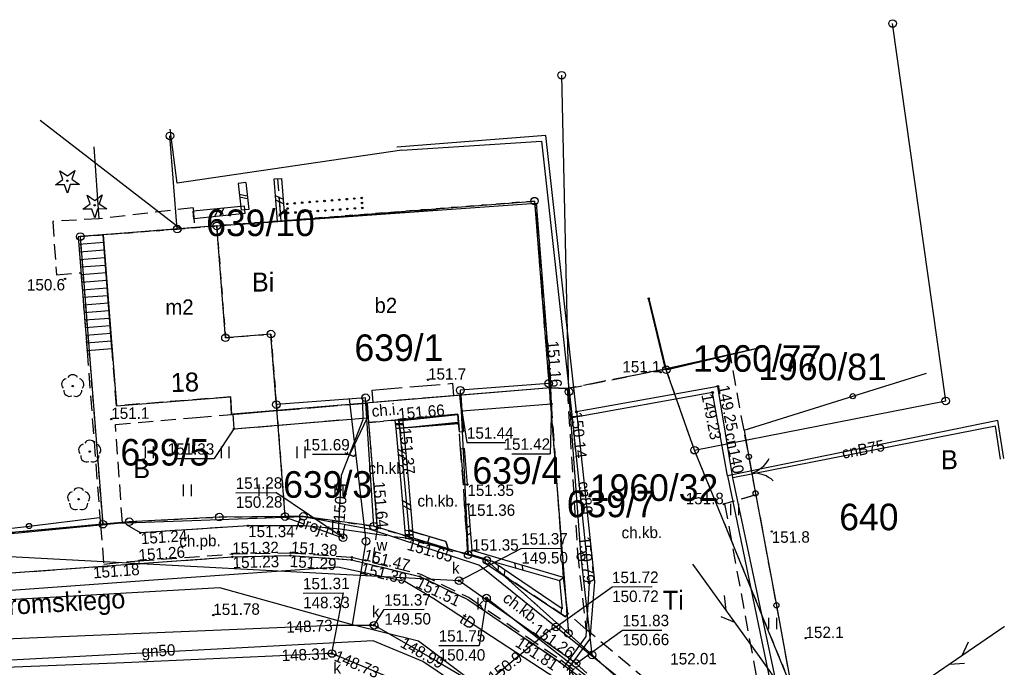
# Model space of a CAD drawing. Extents: x 7582895 to 7584772, y 6020395 to 6021139.
# Tile 45 of 49: x 7584471 to 7584536, y 6020719 to 6020762. Entities that reach past the tile are written whole.
import ezdxf
from ezdxf.enums import TextEntityAlignment as Align

# ---------------------------------------------------------------- set-up
doc = ezdxf.new("R2010")
doc.units = 0
for name, pattern in [('1_1', [0]), ('1_14', [1, -1]), ('1_OTDN_B', [0]), ('1_OTDN_BG', [0]), ('1_OTKC', [1.5, 1, -0.5]), ('1_OTKJ', [2, 1.5, -0.5]), ('1_OTKK', [0]), ('1_OTKS', [0]), ('1_OTKSG', [0]), ('1_OTZI', [1.5, 1, -0.5]), ('1_OTZT', [1.5, 1, -0.5]), ('3_1', [0]), ('3_EGBA', [2.5, 2, -0.5]), ('3_EGBI', [0]), ('3_EGBI17', [0]), ('3_EGBS', [0]), ('3_EGBSG', [0]), ('3_EGBT', [0]), ('3_EGBU_A', [0]), ('4_SUCP', [0]), ('4_SUGP', [0]), ('4_SUKP', [0]), ('4_SUPP_P', [2, 1.5, -0.5]), ('4_SUTP_A', [0]), ('4_SUWP', [0]), ('GDE', [0]), ('GUZ', [1, 0.5, -0.5])]:
    doc.linetypes.add(name, pattern=pattern)
doc.layers.get('0').update_dxf_attribs({"linetype": 'CONTINUOUS'})
for name, color, linetype in [('Dzialki', 7, 'GDE'), ('EADTD_T_0', 216, 'CONTINUOUS'), ('EGBB_E_T_0', 7, 'CONTINUOUS'), ('EGBB_L_0', 36, '3_EGBU_A'), ('EGBC_L_3', 7, '3_EGBA'), ('EGBE_L_2', 7, '3_EGBI'), ('EGBE_L_3', 7, '3_EGBS'), ('EGBE_L_8', 7, '3_1'), ('Numery_dzialek', 7, 'CONTINUOUS'), ('Numery_uzytkow', 3, 'CONTINUOUS'), ('OTD_L_12', 7, 'CONTINUOUS'), ('OTK_E_T_1', 7, 'CONTINUOUS'), ('OTK_E_T_8', 7, 'CONTINUOUS'), ('OTK_L_0', 7, '1_OTKJ'), ('OTK_L_1', 7, '1_OTKK'), ('OTK_L_2', 7, '1_OTKC'), ('OTK_L_6', 7, '1_OTKS'), ('OTO_L_0', 7, 'CONTINUOUS'), ('OTO_L_1', 7, 'CONTINUOUS'), ('OTR_T_0', 7, 'CONTINUOUS'), ('OTR_T_1', 7, 'CONTINUOUS'), ('OTZ_L_3', 7, '1_OTZT'), ('OTZ_T_0', 96, 'CONTINUOUS'), ('OTZ_T_1', 96, 'CONTINUOUS'), ('P_SUTP_E_T_0', 30, 'CONTINUOUS'), ('P_SUTP_L_0', 30, '4_SUPP_P'), ('Punkty', 7, 'CONTINUOUS'), ('SUCP_E_T_0', 212, 'CONTINUOUS'), ('SUCP_L_0', 212, '4_SUCP'), ('SUCR_T_0', 212, 'CONTINUOUS'), ('SUGP_E_T_0', 52, 'CONTINUOUS'), ('SUGP_L_0', 52, '4_SUGP'), ('SUK_E_T_4', 36, 'CONTINUOUS'), ('SUK_T_3', 36, 'CONTINUOUS'), ('SUKP_L_0', 36, '4_SUKP'), ('SUKR_T_0', 36, 'CONTINUOUS'), ('SUP_E_T_1', 7, 'CONTINUOUS'), ('SUP_T_0', 7, 'CONTINUOUS'), ('SUP_T_4', 7, 'CONTINUOUS'), ('SUTP_E_T_0', 30, 'CONTINUOUS'), ('SUTP_L_0', 30, '4_SUTP_A'), ('SUTR_T_0', 30, 'CONTINUOUS'), ('SUWP_L_0', 5, '4_SUWP'), ('Uzytki', 3, 'GUZ')]:
    doc.layers.add(name, color=color, linetype=linetype)

# ---------------------------------------------------------------- blocks, each defined once
blk = doc.blocks.new('GRT')
at = {"linetype": 'CONTINUOUS'}
blk.add_circle((0, 0), 0.25, dxfattribs=at)
blk = doc.blocks.new('GRO')
at = {"linetype": 'CONTINUOUS'}
blk.add_circle((0, 0), 0.045, dxfattribs=at)
blk = doc.blocks.new('1_OTRN')
at = {"linetype": 'CONTINUOUS'}
blk.add_circle((0, 0), 0.045, dxfattribs=at)
blk = doc.blocks.new('1_OTRS')
at = {"linetype": 'CONTINUOUS'}
blk.add_circle((0, 0), 0.045, dxfattribs=at)
blk = doc.blocks.new('1_OTZG')
at = {"linetype": 'CONTINUOUS'}
for p, q in [((-0.3012, 0.0938), (-0.4937, 0.6621)), ((-0.4937, 0.6621), (-0.0039, 0.3155)), ((-0.0039, 0.3155), (0.4771, 0.6742)), ((0.4771, 0.6742), (0.2988, 0.1012)), ((-0.7823, -0.265), (-0.3012, 0.0938)), ((0.2988, 0.1012), (0.7886, -0.2455)), ((-0.1823, -0.2575), (-0.7823, -0.265)), ((0.0103, -0.8259), (-0.1823, -0.2575)), ((0.1886, -0.2529), (0.0103, -0.8259)), ((0.7886, -0.2455), (0.1886, -0.2529))]:
    blk.add_line(p, q, dxfattribs=at)
blk.add_circle((0, 0), 0.045, dxfattribs=at)
blk = doc.blocks.new('1_OTZL')
at = {"linetype": 'CONTINUOUS'}
blk.add_circle((0, 0), 0.045, dxfattribs=at)
for centre, start, end in [((0, 0.375), 30.14012, 149.85988), ((-0.357, 0.116), 102.14447, 221.86002), ((0.357, 0.116), 318.13998, 77.85553), ((-0.22, -0.303), 174.14818, 293.85423), ((0.22, -0.303), 246.14577, 5.85182)]:
    blk.add_arc(centre, 0.375, start, end, dxfattribs=at)
blk = doc.blocks.new('1_OTZT')
at = {"linetype": 'CONTINUOUS'}
for p, q in [((-0.2625, -0.375), (-0.2625, 0.375)), ((0.2625, -0.375), (0.2625, 0.375))]:
    blk.add_line(p, q, dxfattribs=at)
blk = doc.blocks.new('4_SUPS')
at = {"linetype": 'CONTINUOUS'}
blk.add_circle((0, 0), 0.0625, dxfattribs=at)
blk = doc.blocks.new('4_SUKS')
at = {"linetype": 'CONTINUOUS'}
blk.add_circle((0, 0), 0.25, dxfattribs=at)
blk = doc.blocks.new('4_SUPK')
at = {"linetype": 'CONTINUOUS'}
blk.add_circle((0, 0), 0.25, dxfattribs=at)
blk = doc.blocks.new('4_SUPW')
at = {"linetype": 'CONTINUOUS'}
blk.add_circle((0, 0), 0.25, dxfattribs=at)

msp = doc.modelspace()

# ---------------------------------------------------------------- linework, layer by layer
at = {"layer": 'Dzialki'}
for p, q in [((7584532.43, 6020736.95), (7584528.93, 6020761.79)), ((7584507.62, 6020737.56), (7584507.14, 6020758.39)), ((7584481.82, 6020748.26), (7584481.34, 6020754.39)), ((7584484.42, 6020748.47), (7584505.35, 6020750.1)), ((7584505.35, 6020750.1), (7584506.29, 6020738.1)), ((7584484.42, 6020748.47), (7584481.82, 6020748.26)), ((7584485, 6020741.11), (7584484.42, 6020748.47)), ((7584481.82, 6020748.26), (7584475.44, 6020747.77)), ((7584475.44, 6020747.77), (7584476.93, 6020728.84)), ((7584512.87, 6020743.69), (7584514.03, 6020739)), ((7584487.99, 6020741.35), (7584485, 6020741.11)), ((7584488.35, 6020736.71), (7584487.99, 6020741.35)), ((7584514.03, 6020739), (7584520.49, 6020740.54)), ((7584515.89, 6020733.71), (7584514.03, 6020739)), ((7584506.29, 6020738.1), (7584500.46, 6020737.65)), ((7584506.29, 6020738.1), (7584507.58, 6020721.65)), ((7584500.46, 6020737.65), (7584500.98, 6020726.83)), ((7584508.42, 6020726.69), (7584507.62, 6020737.56)), ((7584494.23, 6020737.16), (7584488.35, 6020736.71)), ((7584494.76, 6020728.7), (7584494.23, 6020737.16)), ((7584515.89, 6020733.71), (7584532.43, 6020736.95)), ((7584488.92, 6020729.34), (7584488.35, 6020736.71)), ((7584527.55, 6020705.26), (7584515.89, 6020733.71)), ((7584478.66, 6020729), (7584476.93, 6020728.84)), ((7584484.59, 6020729.31), (7584478.66, 6020729)), ((7584488.92, 6020729.34), (7584484.59, 6020729.31)), ((7584490.13, 6020729.35), (7584488.92, 6020729.34)), ((7584494.76, 6020728.7), (7584490.13, 6020729.35)), ((7584476.93, 6020728.84), (7584464.7, 6020727.72)), ((7584500.98, 6020726.83), (7584494.76, 6020728.7)), ((7584502.21, 6020726.46), (7584500.98, 6020726.83)), ((7584507.58, 6020721.65), (7584502.21, 6020726.46)), ((7584509.14, 6020720.24), (7584508.42, 6020726.69)), ((7584507.58, 6020721.65), (7584509.14, 6020720.24)), ((7584513.03, 6020716.7), (7584509.14, 6020720.24))]:
    msp.add_line(p, q, dxfattribs=at)
at = {"layer": 'EGBB_L_0', "linetype": '3_EGBU_A'}
for p, q in [((7584484.42, 6020748.47), (7584505.45, 6020749.96)), ((7584505.45, 6020749.96), (7584506.42, 6020737.82)), ((7584484.42, 6020748.47), (7584476.94, 6020747.88)), ((7584484.99, 6020741.11), (7584484.42, 6020748.47)), ((7584476.94, 6020747.88), (7584477.82, 6020736.63)), ((7584512.84, 6020743.7), (7584513.96, 6020739.05)), ((7584487.98, 6020741.35), (7584484.99, 6020741.11)), ((7584488.38, 6020736.33), (7584487.98, 6020741.35)), ((7584514.14, 6020739.1), (7584520.49, 6020740.54)), ((7584513.96, 6020739.05), (7584514.14, 6020739.1)), ((7584506.42, 6020737.82), (7584488.38, 6020736.33)), ((7584477.82, 6020736.63), (7584485.34, 6020737.22)), ((7584485.34, 6020737.22), (7584485.39, 6020736.06)), ((7584485.39, 6020736.06), (7584488.38, 6020736.33))]:
    msp.add_line(p, q, dxfattribs=at)
at = {"layer": 'EGBC_L_3', "linetype": '3_EGBA'}
for p, q in [((7584494.65, 6020737.66), (7584499.95, 6020738.11)), ((7584499.95, 6020738.11), (7584500.02, 6020737.29)), ((7584494.72, 6020736.85), (7584494.65, 6020737.66)), ((7584485.39, 6020736.06), (7584494.32, 6020736.81)), ((7584500.02, 6020737.29), (7584494.72, 6020736.85))]:
    msp.add_line(p, q, dxfattribs=at)
at = {"layer": 'EGBE_L_2', "linetype": '3_EGBI'}
for p, q in [((7584488.66, 6020748.78), (7584488.54, 6020750.38)), ((7584494.55, 6020749.19), (7584488.66, 6020748.78))]:
    msp.add_line(p, q, dxfattribs=at)
at = {"layer": 'EGBE_L_2', "linetype": '3_EGBT'}
for centre in [(7584493.97, 6020750.31), (7584493.97, 6020750.31), (7584489.08, 6020749.92), (7584489.08, 6020749.92), (7584489.56, 6020749.96), (7584490.05, 6020750), (7584490.54, 6020750.04), (7584491.03, 6020750.08), (7584491.52, 6020750.11), (7584492.01, 6020750.15), (7584492.5, 6020750.19), (7584492.99, 6020750.23), (7584493.48, 6020750.27), (7584493.99, 6020749.98), (7584494.01, 6020749.65), (7584494.01, 6020749.65), (7584489.1, 6020749.62), (7584489.12, 6020749.32), (7584489.12, 6020749.32), (7584489.61, 6020749.35), (7584490.1, 6020749.38), (7584490.59, 6020749.42), (7584491.08, 6020749.45), (7584491.57, 6020749.48), (7584492.06, 6020749.52), (7584492.55, 6020749.55), (7584493.03, 6020749.59), (7584493.52, 6020749.62)]:
    msp.add_circle(centre, 0.05, dxfattribs=at)
at = {"layer": 'EGBE_L_3', "linetype": '3_EGBS'}
for p, q in [((7584476.94, 6020747.88), (7584475.3, 6020747.75)), ((7584477.52, 6020740.41), (7584476.94, 6020747.88)), ((7584475.34, 6020747.26), (7584476.98, 6020747.39)), ((7584475.38, 6020746.76), (7584477.02, 6020746.89)), ((7584475.41, 6020746.26), (7584477.06, 6020746.39)), ((7584475.45, 6020745.77), (7584477.1, 6020745.89)), ((7584475.49, 6020745.27), (7584477.14, 6020745.4)), ((7584475.53, 6020744.77), (7584477.17, 6020744.9)), ((7584475.57, 6020744.27), (7584477.21, 6020744.4)), ((7584475.61, 6020743.77), (7584477.25, 6020743.9)), ((7584475.65, 6020743.27), (7584477.29, 6020743.4)), ((7584475.68, 6020742.78), (7584477.33, 6020742.9)), ((7584475.72, 6020742.28), (7584477.37, 6020742.4)), ((7584475.76, 6020741.78), (7584477.41, 6020741.91)), ((7584475.8, 6020741.28), (7584477.45, 6020741.41)), ((7584475.84, 6020740.78), (7584477.48, 6020740.91)), ((7584475.88, 6020740.28), (7584477.52, 6020740.41))]:
    msp.add_line(p, q, dxfattribs=at)
at = {"layer": 'EGBE_L_3', "linetype": '3_EGBSG'}
msp.add_line((7584475.3, 6020747.75), (7584475.88, 6020740.28), dxfattribs=at)
at = {"layer": 'EGBE_L_3', "linetype": '3_EGBS'}
msp.add_point((7584475.88, 6020740.28), dxfattribs=at)
at = {"layer": 'EGBE_L_8', "linetype": '3_EGBI17'}
for p, q in [((7584506.42, 6020737.82), (7584500.49, 6020737.33)), ((7584506.48, 6020736.76), (7584506.42, 6020737.82)), ((7584494.26, 6020736.81), (7584485.48, 6020736.07)), ((7584494.34, 6020735.85), (7584494.26, 6020736.81)), ((7584500.49, 6020737.33), (7584500.57, 6020736.29)), ((7584500.57, 6020736.29), (7584506.48, 6020736.76)), ((7584485.48, 6020736.07), (7584485.56, 6020735.11)), ((7584485.56, 6020735.11), (7584494.34, 6020735.85))]:
    msp.add_line(p, q, dxfattribs=at)
at = {"layer": 'OTD_L_12'}
for p, q in [((7584486.33, 6020751.33), (7584485.83, 6020751.27)), ((7584485.83, 6020751.27), (7584486.03, 6020749.5)), ((7584486.33, 6020751.33), (7584486.53, 6020749.56)), ((7584488.2, 6020751.56), (7584488.7, 6020751.6)), ((7584488.42, 6020748.76), (7584488.2, 6020751.56)), ((7584488.92, 6020748.8), (7584488.7, 6020751.6)), ((7584485.91, 6020750.56), (7584486.43, 6020750.44)), ((7584485.93, 6020750.39), (7584486.45, 6020750.27)), ((7584488.81, 6020750.2), (7584488.29, 6020750.44)), ((7584486.26, 6020749.78), (7584482.87, 6020749.44)), ((7584486.3, 6020749.28), (7584486.26, 6020749.78)), ((7584488.83, 6020749.92), (7584488.31, 6020750.16)), ((7584482.91, 6020748.94), (7584482.87, 6020749.44)), ((7584486.3, 6020749.28), (7584482.91, 6020748.94)), ((7584484.56, 6020749.61), (7584484.27, 6020749.08)), ((7584484.9, 6020749.64), (7584484.61, 6020749.11)), ((7584486.53, 6020749.56), (7584486.03, 6020749.5)), ((7584488.42, 6020748.76), (7584488.92, 6020748.8)), ((7584496.66, 6020735.74), (7584496.16, 6020735.68)), ((7584496.16, 6020735.68), (7584496.22, 6020735.12)), ((7584496.19, 6020735.46), (7584496.69, 6020735.46)), ((7584496.66, 6020735.74), (7584496.72, 6020735.18)), ((7584496.19, 6020735.4), (7584496.69, 6020735.4)), ((7584496.72, 6020735.18), (7584496.22, 6020735.12)), ((7584496.72, 6020735.17), (7584496.22, 6020735.13)), ((7584496.22, 6020735.13), (7584496.52, 6020731.76)), ((7584496.72, 6020735.17), (7584497.02, 6020731.81)), ((7584496.34, 6020733.78), (7584496.87, 6020733.49)), ((7584496.37, 6020733.45), (7584496.9, 6020733.15)), ((7584496.52, 6020731.76), (7584496.82, 6020728.4)), ((7584497.02, 6020731.81), (7584497.32, 6020728.44)), ((7584496.64, 6020730.42), (7584497.17, 6020730.12)), ((7584496.67, 6020730.08), (7584497.2, 6020729.79)), ((7584497.32, 6020728.44), (7584496.82, 6020728.4)), ((7584497.32, 6020728.44), (7584496.82, 6020728.4)), ((7584496.82, 6020728.4), (7584496.86, 6020727.87)), ((7584497.32, 6020728.44), (7584497.36, 6020727.91)), ((7584496.84, 6020728.19), (7584497.34, 6020728.17)), ((7584496.84, 6020728.14), (7584497.34, 6020728.12)), ((7584497.36, 6020727.91), (7584496.86, 6020727.87))]:
    msp.add_line(p, q, dxfattribs=at)
at = {"layer": 'OTD_L_12', "linetype": '1_OTDN_B'}
for p, q in [((7584500.74, 6020733.82), (7584500.48, 6020733.78)), ((7584500.93, 6020731.45), (7584500.74, 6020733.82)), ((7584500.67, 6020731.42), (7584500.93, 6020731.45)), ((7584501.01, 6020730.14), (7584500.74, 6020730.14)), ((7584501.24, 6020727.1), (7584501.01, 6020730.14)), ((7584507.26, 6020725.34), (7584501.24, 6020727.1)), ((7584507.17, 6020723.28), (7584502.53, 6020726.41)), ((7584507, 6020725.13), (7584507.17, 6020723.28))]:
    msp.add_line(p, q, dxfattribs=at)
at = {"layer": 'OTD_L_12', "linetype": '1_OTDN_BG'}
for p, q in [((7584500.48, 6020733.78), (7584500.67, 6020731.42)), ((7584500.74, 6020730.14), (7584500.9, 6020727.81)), ((7584500.9, 6020727.81), (7584500.97, 6020726.89)), ((7584500.97, 6020726.89), (7584502.15, 6020726.53)), ((7584502.09, 6020726.3), (7584502.15, 6020726.53)), ((7584502.53, 6020726.41), (7584507, 6020725.13)), ((7584502.09, 6020726.3), (7584507.39, 6020722.75)), ((7584507.54, 6020722.97), (7584507.26, 6020725.34)), ((7584507.39, 6020722.75), (7584507.54, 6020722.97))]:
    msp.add_line(p, q, dxfattribs=at)
at = {"layer": 'OTD_L_12', "linetype": '1_1'}
for p, q in [((7584500.85, 6020728.6), (7584501.11, 6020728.76)), ((7584500.88, 6020728.1), (7584501.15, 6020728.27)), ((7584502.95, 6020725.73), (7584502.99, 6020726.1)), ((7584503.36, 6020725.45), (7584503.41, 6020725.82)), ((7584504.12, 6020725.96), (7584504.06, 6020726.28)), ((7584504.6, 6020725.82), (7584504.54, 6020726.14)), ((7584507.1, 6020722.94), (7584507.15, 6020723.3))]:
    msp.add_line(p, q, dxfattribs=at)
at = {"layer": 'OTD_L_12', "linetype": '1_14'}
for p, q in [((7584502.15, 6020726.53), (7584502.53, 6020726.41)), ((7584507, 6020725.13), (7584507.26, 6020725.34))]:
    msp.add_line(p, q, dxfattribs=at)
at = {"layer": 'OTK_L_0', "linetype": '1_OTKJ'}
for p, q in [((7584488.67, 6020748.78), (7584488.45, 6020751.58)), ((7584506.42, 6020737.82), (7584505.45, 6020749.96)), ((7584498.96, 6020749.5), (7584488.67, 6020748.78)), ((7584512.84, 6020743.7), (7584513.96, 6020739.05)), ((7584513.96, 6020739.05), (7584507.5, 6020737.76)), ((7584506.97, 6020737.79), (7584506.42, 6020737.82)), ((7584507.5, 6020737.76), (7584506.97, 6020737.79)), ((7584468.28, 6020725.44), (7584485.46, 6020726.69)), ((7584485.46, 6020726.69), (7584489.27, 6020726.78)), ((7584489.27, 6020726.78), (7584493.3, 6020726.5)), ((7584493.3, 6020726.5), (7584497.8, 6020725.4)), ((7584497.8, 6020725.4), (7584500.95, 6020723.89)), ((7584500.95, 6020723.89), (7584507, 6020719.79)), ((7584507, 6020719.79), (7584513.74, 6020714.73))]:
    msp.add_line(p, q, dxfattribs=at)
at = {"layer": 'OTK_L_1', "linetype": '1_OTKK'}
for p, q in [((7584486.49, 6020728.74), (7584479.4, 6020728.27)), ((7584490.21, 6020728.73), (7584486.49, 6020728.74)), ((7584492.56, 6020728.52), (7584490.21, 6020728.73)), ((7584494.94, 6020728.17), (7584492.56, 6020728.52)), ((7584479.31, 6020726.25), (7584485.46, 6020726.69)), ((7584485.46, 6020726.69), (7584489.27, 6020726.78)), ((7584489.27, 6020726.78), (7584493.3, 6020726.5)), ((7584493.3, 6020726.5), (7584497.8, 6020725.4)), ((7584468.28, 6020725.44), (7584479.31, 6020726.25)), ((7584497.8, 6020725.4), (7584500.95, 6020723.89)), ((7584500.95, 6020723.89), (7584507, 6020719.79))]:
    msp.add_line(p, q, dxfattribs=at)
at = {"layer": 'OTK_L_2', "linetype": '1_OTKC'}
for p, q in [((7584482.86, 6020749.66), (7584476.69, 6020748.94)), ((7584482.86, 6020749.66), (7584482.97, 6020748.36)), ((7584476.69, 6020748.94), (7584473.62, 6020748.76)), ((7584473.62, 6020748.76), (7584473.87, 6020745.26)), ((7584482.97, 6020748.36), (7584476.95, 6020747.88)), ((7584477.82, 6020736.63), (7584476.95, 6020747.88)), ((7584473.87, 6020745.26), (7584475.48, 6020745.38)), ((7584475.48, 6020745.38), (7584475.88, 6020740.28)), ((7584475.88, 6020740.28), (7584476.77, 6020728.78)), ((7584513.96, 6020739.05), (7584518.23, 6020740.03)), ((7584519.15, 6020735.02), (7584518.23, 6020740.03)), ((7584507.5, 6020737.76), (7584513.96, 6020739.05)), ((7584506.42, 6020737.82), (7584507.5, 6020737.76)), ((7584506.48, 6020736.73), (7584506.42, 6020737.82)), ((7584507.5, 6020737.76), (7584508.18, 6020726.95)), ((7584485.35, 6020737.22), (7584477.82, 6020736.63)), ((7584485.39, 6020736.06), (7584485.35, 6020737.22)), ((7584500.44, 6020737.33), (7584494.32, 6020736.81)), ((7584494.32, 6020736.81), (7584494.42, 6020735.53)), ((7584500.67, 6020734.95), (7584500.44, 6020737.33)), ((7584507.26, 6020725.34), (7584506.48, 6020736.73)), ((7584496.41, 6020735.71), (7584500.29, 6020736.07)), ((7584500.29, 6020736.07), (7584500.4, 6020734.91)), ((7584477.75, 6020735.41), (7584483.09, 6020735.87)), ((7584483.09, 6020735.87), (7584485.39, 6020736.06)), ((7584496.41, 6020735.71), (7584494.42, 6020735.53)), ((7584494.42, 6020735.53), (7584496.41, 6020735.71)), ((7584494.42, 6020735.53), (7584494.99, 6020728.57)), ((7584496.47, 6020735.15), (7584496.41, 6020735.71)), ((7584500.34, 6020735.46), (7584496.47, 6020735.15)), ((7584500.4, 6020734.91), (7584500.34, 6020735.46)), ((7584478.21, 6020728.95), (7584477.75, 6020735.41)), ((7584500.4, 6020734.91), (7584500.67, 6020734.95)), ((7584500.48, 6020733.78), (7584500.4, 6020734.91)), ((7584519.94, 6020730.77), (7584519.15, 6020735.02)), ((7584500.67, 6020731.42), (7584500.48, 6020733.78)), ((7584500.74, 6020730.14), (7584500.67, 6020731.42)), ((7584519.94, 6020730.77), (7584517.87, 6020730.18)), ((7584500.97, 6020726.89), (7584500.74, 6020730.14)), ((7584517.87, 6020730.18), (7584520.38, 6020716.53)), ((7584476.77, 6020728.78), (7584478.21, 6020728.95)), ((7584479.4, 6020728.27), (7584478.21, 6020728.95)), ((7584476.77, 6020728.78), (7584476.98, 6020726.22)), ((7584486.49, 6020728.74), (7584479.4, 6020728.27)), ((7584490.21, 6020728.73), (7584486.49, 6020728.74)), ((7584492.56, 6020728.52), (7584490.21, 6020728.73)), ((7584494.94, 6020728.17), (7584492.56, 6020728.52)), ((7584494.99, 6020728.57), (7584494.94, 6020728.17)), ((7584497.07, 6020728.42), (7584499.52, 6020727.71)), ((7584497.11, 6020727.89), (7584497.07, 6020728.42)), ((7584494.71, 6020726.32), (7584494.94, 6020728.17)), ((7584497.11, 6020727.89), (7584494.94, 6020728.17)), ((7584497.8, 6020727.69), (7584497.11, 6020727.89)), ((7584498.73, 6020727.43), (7584497.8, 6020727.69)), ((7584499.52, 6020727.71), (7584499.69, 6020727.15)), ((7584499.69, 6020727.15), (7584498.73, 6020727.43)), ((7584500.97, 6020726.89), (7584499.69, 6020727.15)), ((7584476.98, 6020726.22), (7584479.3, 6020726.43)), ((7584479.3, 6020726.43), (7584485.45, 6020726.88)), ((7584485.45, 6020726.88), (7584489.29, 6020726.96)), ((7584489.29, 6020726.96), (7584493.32, 6020726.66)), ((7584493.32, 6020726.66), (7584494.71, 6020726.32)), ((7584502.15, 6020726.53), (7584500.97, 6020726.89)), ((7584502.09, 6020726.3), (7584502.15, 6020726.53)), ((7584508.18, 6020726.95), (7584508.74, 6020721.93)), ((7584494.71, 6020726.32), (7584497.86, 6020725.55)), ((7584507.39, 6020722.75), (7584502.09, 6020726.3)), ((7584497.86, 6020725.55), (7584501.04, 6020724.01)), ((7584507.54, 6020722.97), (7584507.26, 6020725.34)), ((7584501.04, 6020724.01), (7584507.08, 6020719.91)), ((7584507.39, 6020722.75), (7584507.54, 6020722.97)), ((7584508.74, 6020721.93), (7584507.54, 6020722.97)), ((7584515.09, 6020716.6), (7584508.74, 6020721.93)), ((7584507.08, 6020719.91), (7584513.85, 6020714.83))]:
    msp.add_line(p, q, dxfattribs=at)
at = {"layer": 'OTK_L_6', "linetype": '1_OTKS'}
for p, q in [((7584500.29, 6020736.07), (7584496.41, 6020735.71)), ((7584500.34, 6020735.46), (7584500.29, 6020736.07)), ((7584496.47, 6020735.15), (7584500.34, 6020735.46)), ((7584499.52, 6020727.71), (7584497.07, 6020728.42)), ((7584497.07, 6020728.42), (7584497.11, 6020727.89)), ((7584497.11, 6020727.89), (7584499.69, 6020727.15)), ((7584499.69, 6020727.15), (7584499.52, 6020727.71))]:
    msp.add_line(p, q, dxfattribs=at)
at = {"layer": 'OTK_L_6', "linetype": '1_OTKSG'}
msp.add_line((7584496.41, 6020735.71), (7584496.47, 6020735.15), dxfattribs=at)
at = {"layer": 'OTK_L_6', "linetype": '1_1'}
for p, q in [((7584496.42, 6020735.65), (7584500.29, 6020736.06)), ((7584496.47, 6020735.15), (7584500.33, 6020735.56)), ((7584498.3, 6020727.55), (7584497.11, 6020727.89))]:
    msp.add_line(p, q, dxfattribs=at)
at = {"layer": 'OTK_L_6', "linetype": '1_14'}
msp.add_line((7584498.3, 6020727.55), (7584498.44, 6020728.02), dxfattribs=at)
at = {"layer": 'OTO_L_0'}
for p, q in [((7584476.69, 6020748.94), (7584476.36, 6020753.67)), ((7584526.31, 6020737.26), (7584531.17, 6020738.79)), ((7584494.32, 6020736.81), (7584494.42, 6020735.53)), ((7584500.44, 6020737.33), (7584500.67, 6020734.95)), ((7584519.15, 6020735.02), (7584526.31, 6020737.26)), ((7584494.42, 6020735.53), (7584494.99, 6020728.57)), ((7584496.41, 6020735.71), (7584496.47, 6020735.15)), ((7584496.47, 6020735.15), (7584497.07, 6020728.42)), ((7584519.15, 6020735.02), (7584519.47, 6020733.28)), ((7584519.91, 6020730.87), (7584521.28, 6020723.5)), ((7584472.06, 6020728.72), (7584476.71, 6020729.29)), ((7584464.62, 6020727.81), (7584472.06, 6020728.72)), ((7584497.07, 6020728.42), (7584497.11, 6020727.89)), ((7584521.28, 6020723.5), (7584522.7, 6020715.79))]:
    msp.add_line(p, q, dxfattribs=at)
for centre in [(7584526.31, 6020737.26), (7584472.06, 6020728.72), (7584521.28, 6020723.5)]:
    msp.add_circle(centre, 0.17, dxfattribs=at)
at = {"layer": 'OTO_L_1'}
for p, q in [((7584519.47, 6020733.28), (7584519.57, 6020732.69)), ((7584519.53, 6020732.94), (7584519.8, 6020731.46)), ((7584519.8, 6020731.46), (7584519.91, 6020730.87))]:
    msp.add_line(p, q, dxfattribs=at)
for centre in [(7584519.47, 6020733.28), (7584519.91, 6020730.87)]:
    msp.add_circle(centre, 0.17, dxfattribs=at)
for centre, start, end in [((7584519.034, 6020734.097), 288.35216, 332.42654), ((7584519.75, 6020730.201), 48.38889, 92.46326)]:
    msp.add_arc(centre, 2, start, end, dxfattribs=at)
at = {"layer": 'OTR_T_0', "linetype": 'CONTINUOUS'}
for p, q in [((7584506.48, 6020736.76), (7584506.38, 6020733.48)), ((7584500.57, 6020736.29), (7584500.9, 6020734.22)), ((7584494.34, 6020735.85), (7584493.18, 6020733.44)), ((7584485.56, 6020735.11), (7584484.26, 6020733.16)), ((7584500.9, 6020734.22), (7584503.45, 6020734.22)), ((7584503.85, 6020733.48), (7584506.38, 6020733.48)), ((7584481.76, 6020733.16), (7584484.26, 6020733.16)), ((7584490.74, 6020733.44), (7584493.18, 6020733.44))]:
    msp.add_line(p, q, dxfattribs=at)
at = {"layer": 'OTZ_L_3', "linetype": '1_OTZI'}
for p, q in [((7584494.26, 6020736.81), (7584494.32, 6020736.81)), ((7584494.34, 6020735.85), (7584494.26, 6020736.81)), ((7584494.32, 6020736.81), (7584494.42, 6020735.53)), ((7584485.39, 6020736.06), (7584485.48, 6020736.07)), ((7584485.48, 6020736.07), (7584485.56, 6020735.11)), ((7584477.75, 6020735.41), (7584483.09, 6020735.87)), ((7584483.09, 6020735.87), (7584485.39, 6020736.06)), ((7584485.56, 6020735.11), (7584494.34, 6020735.85)), ((7584494.42, 6020735.53), (7584494.99, 6020728.57)), ((7584478.21, 6020728.95), (7584477.75, 6020735.41)), ((7584519.93, 6020730.77), (7584517.87, 6020730.18)), ((7584519.93, 6020730.77), (7584522.7, 6020715.79)), ((7584517.87, 6020730.18), (7584520.38, 6020716.53)), ((7584479.4, 6020728.27), (7584478.21, 6020728.95)), ((7584486.49, 6020728.74), (7584479.4, 6020728.27)), ((7584490.21, 6020728.73), (7584486.49, 6020728.74)), ((7584492.56, 6020728.52), (7584490.21, 6020728.73)), ((7584494.94, 6020728.17), (7584492.56, 6020728.52)), ((7584494.99, 6020728.57), (7584494.94, 6020728.17))]:
    msp.add_line(p, q, dxfattribs=at)
at = {"layer": 'P_SUTP_L_0', "linetype": '4_SUPP_P'}
for p, q in [((7584492.07, 6020728.16), (7584488.74, 6020729.35)), ((7584492.07, 6020728.16), (7584492.07, 6020729.09)), ((7584492.55, 6020727.99), (7584492.07, 6020728.16))]:
    msp.add_line(p, q, dxfattribs=at)
at = {"layer": 'SUCP_L_0', "linetype": '4_SUCP'}
for p, q in [((7584481.81, 6020751.29), (7584481.36, 6020754.84)), ((7584506.1, 6020754.41), (7584496.29, 6020753.65)), ((7584508.11, 6020736.23), (7584506.1, 6020754.41)), ((7584496.61, 6020753.45), (7584505.82, 6020754.04)), ((7584505.82, 6020754.04), (7584507.84, 6020735.85)), ((7584496.61, 6020753.45), (7584481.81, 6020751.29)), ((7584517.07, 6020737.5), (7584507.84, 6020735.85)), ((7584517.43, 6020737.91), (7584508.11, 6020736.23)), ((7584518.05, 6020732.02), (7584517.07, 6020737.5)), ((7584518.42, 6020731.9), (7584517.43, 6020737.91)), ((7584508.11, 6020736.23), (7584509.3, 6020725.06)), ((7584507.84, 6020735.85), (7584508.94, 6020724.98)), ((7584535.86, 6020735.67), (7584518.05, 6020732.02)), ((7584536.26, 6020733.16), (7584535.86, 6020735.67)), ((7584535.7, 6020735.29), (7584518.42, 6020731.9)), ((7584536.05, 6020733.12), (7584535.7, 6020735.29)), ((7584518.05, 6020732.02), (7584521.65, 6020714.76)), ((7584521.97, 6020715.19), (7584518.42, 6020731.9)), ((7584509.3, 6020725.06), (7584509, 6020721.3)), ((7584508.94, 6020724.98), (7584508.74, 6020721.44)), ((7584508.74, 6020721.44), (7584507.24, 6020719.38)), ((7584509, 6020721.3), (7584507.47, 6020719.21))]:
    msp.add_line(p, q, dxfattribs=at)
at = {"layer": 'SUGP_L_0', "linetype": '4_SUGP'}
for p, q in [((7584494.73, 6020721.17), (7584470.03, 6020719.84)), ((7584498, 6020719.8), (7584494.73, 6020721.17)), ((7584504.7, 6020715.3), (7584498, 6020719.8))]:
    msp.add_line(p, q, dxfattribs=at)
at = {"layer": 'SUKP_L_0', "linetype": '4_SUKP'}
for p, q in [((7584472.79, 6020755.43), (7584482.05, 6020748.28)), ((7584500.38, 6020725.12), (7584461.28, 6020727.19)), ((7584508.09, 6020719.68), (7584500.38, 6020725.12)), ((7584520.2, 6020709.94), (7584502.19, 6020723.98)), ((7584461.39, 6020720.93), (7584492.06, 6020722.19)), ((7584492.06, 6020722.19), (7584494.79, 6020722.19)), ((7584494.79, 6020722.19), (7584498.91, 6020719.82)), ((7584492.01, 6020720.33), (7584478.32, 6020719.72)), ((7584505.77, 6020714.6), (7584492.01, 6020720.33)), ((7584478.32, 6020719.72), (7584465.41, 6020719.19)), ((7584498.91, 6020719.82), (7584508.2, 6020714.41)), ((7584508.8, 6020719.03), (7584508.09, 6020719.68))]:
    msp.add_line(p, q, dxfattribs=at)
at = {"layer": 'SUKR_T_0', "linetype": 'CONTINUOUS'}
for p, q in [((7584500.38, 6020725.12), (7584504.48, 6020727.24)), ((7584504.48, 6020727.24), (7584507.11, 6020727.26)), ((7584490.11, 6020724.3), (7584492.77, 6020724.32)), ((7584492.01, 6020720.33), (7584492.77, 6020724.32)), ((7584502.19, 6020723.98), (7584501.7, 6020720.86)), ((7584494.79, 6020722.19), (7584495.46, 6020723.22)), ((7584495.46, 6020723.22), (7584498.09, 6020723.24)), ((7584508.09, 6020719.68), (7584511.15, 6020721.86)), ((7584511.15, 6020721.86), (7584513.73, 6020721.87)), ((7584499.04, 6020720.86), (7584501.7, 6020720.86))]:
    msp.add_line(p, q, dxfattribs=at)
at = {"layer": 'SUTP_L_0', "linetype": '4_SUTP_A'}
for p, q in [((7584494.05, 6020736.88), (7584494.04, 6020737.14)), ((7584494.07, 6020735.74), (7584494.05, 6020736.88)), ((7584492.63, 6020732.06), (7584494.07, 6020735.74)), ((7584492.44, 6020728.33), (7584492.63, 6020732.06)), ((7584477.89, 6020728.9), (7584490.11, 6020729.35)), ((7584490.11, 6020729.35), (7584494.46, 6020728.54)), ((7584464.78, 6020727.63), (7584477.89, 6020728.9)), ((7584492.74, 6020727.95), (7584492.44, 6020728.33)), ((7584492.74, 6020727.95), (7584492.87, 6020728.83)), ((7584494.46, 6020728.54), (7584501.72, 6020726.15)), ((7584492.39, 6020726.02), (7584480.57, 6020725.17)), ((7584496.8, 6020725.07), (7584492.39, 6020726.02)), ((7584501.72, 6020726.15), (7584514.76, 6020715.65)), ((7584516.01, 6020725.88), (7584515.77, 6020726.21)), ((7584520.16, 6020720.13), (7584516.01, 6020725.88)), ((7584480.57, 6020725.17), (7584466.01, 6020724.14)), ((7584498.71, 6020723.92), (7584496.8, 6020725.07)), ((7584509.73, 6020716.76), (7584498.71, 6020723.92)), ((7584517.97, 6020723.17), (7584517.87, 6020724.15)), ((7584518.55, 6020722.36), (7584517.65, 6020722.75)), ((7584506.34, 6020721.85), (7584493.97, 6020711.61)), ((7584506.77, 6020722.08), (7584506.34, 6020721.85)), ((7584536.28, 6020722.09), (7584530.42, 6020718.08)), ((7584536.29, 6020722.1), (7584536.28, 6020722.09)), ((7584533.51, 6020720.2), (7584533.93, 6020721.09)), ((7584524.32, 6020714.37), (7584520.16, 6020720.13)), ((7584532.69, 6020719.63), (7584533.67, 6020719.7))]:
    msp.add_line(p, q, dxfattribs=at)
at = {"layer": 'SUTR_T_0', "linetype": 'CONTINUOUS'}
for p, q in [((7584485.68, 6020730.91), (7584488.31, 6020730.93)), ((7584492.74, 6020727.95), (7584488.31, 6020730.93)), ((7584506.77, 6020722.08), (7584510.46, 6020724.71)), ((7584510.46, 6020724.71), (7584513.09, 6020724.73))]:
    msp.add_line(p, q, dxfattribs=at)
at = {"layer": 'SUWP_L_0', "linetype": '4_SUWP'}
for p, q in [((7584494.26, 6020727.72), (7584493.16, 6020737.08)), ((7584493.36, 6020722.22), (7584494.26, 6020727.72)), ((7584484.63, 6020724.66), (7584468.4, 6020723.73)), ((7584493.36, 6020722.22), (7584484.63, 6020724.66)), ((7584497.72, 6020721.14), (7584493.36, 6020722.22)), ((7584507.51, 6020713.79), (7584497.72, 6020721.14))]:
    msp.add_line(p, q, dxfattribs=at)
at = {"layer": 'Uzytki'}
for p, q in [((7584505.35, 6020750.1), (7584484.42, 6020748.47)), ((7584505.35, 6020750.1), (7584506.29, 6020738.1)), ((7584481.82, 6020748.26), (7584484.42, 6020748.47)), ((7584484.42, 6020748.47), (7584485, 6020741.11)), ((7584475.44, 6020747.77), (7584481.82, 6020748.26)), ((7584476.93, 6020728.84), (7584475.44, 6020747.77)), ((7584514.03, 6020739), (7584512.87, 6020743.69)), ((7584485, 6020741.11), (7584487.99, 6020741.35)), ((7584487.99, 6020741.35), (7584488.35, 6020736.71)), ((7584515.89, 6020733.71), (7584514.03, 6020739)), ((7584506.29, 6020738.1), (7584507.58, 6020721.65)), ((7584488.35, 6020736.71), (7584488.92, 6020729.34)), ((7584527.55, 6020705.26), (7584515.89, 6020733.71)), ((7584476.93, 6020728.84), (7584478.66, 6020729)), ((7584478.66, 6020729), (7584484.59, 6020729.31)), ((7584484.59, 6020729.31), (7584488.92, 6020729.34)), ((7584488.92, 6020729.34), (7584490.13, 6020729.35)), ((7584490.13, 6020729.35), (7584494.76, 6020728.7)), ((7584464.7, 6020727.72), (7584476.93, 6020728.84)), ((7584494.76, 6020728.7), (7584500.98, 6020726.83)), ((7584500.98, 6020726.83), (7584502.21, 6020726.46)), ((7584502.21, 6020726.46), (7584507.58, 6020721.65)), ((7584507.58, 6020721.65), (7584509.14, 6020720.24)), ((7584509.14, 6020720.24), (7584513.03, 6020716.7))]:
    msp.add_line(p, q, dxfattribs=at)

# ---------------------------------------------------------------- block references
at = {"layer": 'OTR_T_0'}
for p in [(7584506.42, 6020737.82), (7584506.48, 6020736.76), (7584500.57, 6020736.29), (7584494.34, 6020735.85), (7584496.41, 6020735.71), (7584485.56, 6020735.11), (7584496.47, 6020735.15), (7584500.93, 6020731.45), (7584501.01, 6020730.14), (7584479.4, 6020728.27), (7584486.49, 6020728.74), (7584494.99, 6020728.57), (7584497.11, 6020727.89), (7584489.29, 6020726.96), (7584501.24, 6020727.1), (7584479.3, 6020726.43), (7584485.45, 6020726.88), (7584485.46, 6020726.69), (7584489.27, 6020726.78), (7584493.3, 6020726.5), (7584493.32, 6020726.66), (7584479.31, 6020726.25), (7584497.8, 6020725.4), (7584507, 6020719.79)]:
    msp.add_blockref('1_OTRS', p, dxfattribs=at)
at = {"layer": 'OTR_T_0', "rotation": 0.413872}
msp.add_blockref('1_OTRS', (7584484.2, 6020722.86), dxfattribs=at)
at = {"layer": 'OTR_T_1', "rotation": 0.413872}
for p in [(7584474.43, 6020744.98), (7584513.65, 6020738.84), (7584477.48, 6020735.76), (7584517.82, 6020730.16), (7584520.97, 6020728.36), (7584523.2, 6020721.34)]:
    msp.add_blockref('1_OTRN', p, dxfattribs=at)
at = {"layer": 'OTR_T_1'}
msp.add_blockref('1_OTRN', (7584498.34, 6020738.35), dxfattribs=at)
at = {"layer": 'OTZ_L_3'}
for p in [(7584479.99, 6020733.57), (7584484.99, 6020733.57), (7584489.99, 6020733.57), (7584482.49, 6020731.07), (7584487.49, 6020731.07), (7584492.49, 6020731.07), (7584518.55, 6020729.8), (7584521.05, 6020722.3)]:
    msp.add_blockref('1_OTZT', p, dxfattribs=at)
at = {"layer": 'OTZ_T_0'}
for p in [(7584474.94, 6020737.93), (7584476.06, 6020733.62), (7584475.33, 6020730.48)]:
    msp.add_blockref('1_OTZL', p, dxfattribs=at)
at = {"layer": 'OTZ_T_1'}
for p in [(7584474.59, 6020751.44), (7584476.39, 6020749.83)]:
    msp.add_blockref('1_OTZG', p, dxfattribs=at)
at = {"layer": 'Punkty'}
for name, p in [('GRT', (7584528.93, 6020761.79)), ('GRT', (7584507.14, 6020758.39)), ('GRT', (7584481.34, 6020754.39)), ('GRT', (7584505.35, 6020750.1)), ('GRT', (7584481.82, 6020748.26)), ('GRT', (7584484.42, 6020748.47)), ('GRT', (7584475.44, 6020747.77)), ('GRO', (7584512.87, 6020743.69)), ('GRT', (7584485, 6020741.11)), ('GRT', (7584487.99, 6020741.35)), ('GRO', (7584520.49, 6020740.54)), ('GRT', (7584514.03, 6020739)), ('GRT', (7584506.29, 6020738.1)), ('GRT', (7584494.23, 6020737.16)), ('GRT', (7584500.46, 6020737.65)), ('GRT', (7584507.62, 6020737.56)), ('GRT', (7584488.35, 6020736.71)), ('GRT', (7584532.43, 6020736.95)), ('GRT', (7584515.89, 6020733.71)), ('GRT', (7584488.92, 6020729.34)), ('GRT', (7584490.13, 6020729.35)), ('GRT', (7584476.93, 6020728.84)), ('GRT', (7584478.66, 6020729)), ('GRT', (7584484.59, 6020729.31)), ('GRT', (7584494.76, 6020728.7)), ('GRT', (7584500.98, 6020726.83)), ('GRT', (7584502.21, 6020726.46)), ('GRT', (7584508.42, 6020726.69)), ('GRT', (7584507.58, 6020721.65)), ('GRT', (7584509.14, 6020720.24))]:
    msp.add_blockref(name, p, dxfattribs=at)
at = {"layer": 'SUCR_T_0'}
for p in [(7584517.07, 6020737.5), (7584517.43, 6020737.91), (7584508.11, 6020736.23), (7584508.94, 6020724.98)]:
    msp.add_blockref('4_SUPS', p, dxfattribs=at)
at = {"layer": 'SUK_T_3'}
for p in [(7584500.38, 6020725.12), (7584502.19, 6020723.98), (7584494.79, 6020722.19), (7584492.01, 6020720.33), (7584508.09, 6020719.68)]:
    msp.add_blockref('4_SUKS', p, dxfattribs=at)
at = {"layer": 'SUKR_T_0'}
for p in [(7584500.38, 6020725.12), (7584502.19, 6020723.98), (7584494.54, 6020722.19), (7584494.79, 6020722.19), (7584495, 6020722.07), (7584491.76, 6020720.32), (7584492.01, 6020720.33), (7584492.24, 6020720.23), (7584507.67, 6020719.97), (7584508.09, 6020719.68)]:
    msp.add_blockref('4_SUPS', p, dxfattribs=at)
at = {"layer": 'SUP_T_0'}
for p in [(7584492.74, 6020727.95), (7584506.77, 6020722.08)]:
    msp.add_blockref('4_SUPK', p, dxfattribs=at)
at = {"layer": 'SUP_T_4', "rotation": 0.413872}
msp.add_blockref('4_SUPW', (7584494.26, 6020727.72), dxfattribs=at)
at = {"layer": 'SUTR_T_0'}
for p in [(7584492.44, 6020728.33), (7584492.74, 6020727.95), (7584506.55, 6020721.96), (7584506.77, 6020722.08)]:
    msp.add_blockref('4_SUPS', p, dxfattribs=at)

# ---------------------------------------------------------------- texts
at = {"layer": 'EADTD_T_0'}
msp.add_text('18', height=1.25, rotation=1.70136, dxfattribs=at).set_placement((7584481.41, 6020737.53))
at = {"layer": 'EGBB_E_T_0'}
for s, p in [('b2', (7584495.56, 6020743.26)), ('m2', (7584481.97, 6020743.14))]:
    msp.add_text(s, height=1, dxfattribs=at).set_placement(p, align=Align.MIDDLE)
at = {"layer": 'Numery_dzialek'}
for s, p in [('639/10', (7584483.73, 6020749.55)), ('639/1', (7584493.49, 6020741.33)), ('1960/77', (7584515.78, 6020740.62)), ('1960/81', (7584520.09, 6020740.07)), ('639/5', (7584478.08, 6020734.45)), ('639/4', (7584501.26, 6020733.24)), ('639/3', (7584488.8, 6020732.33)), ('1960/32', (7584508.99, 6020732.12)), ('639/7', (7584507.47, 6020731.05)), ('640', (7584525.42, 6020730.19))]:
    msp.add_text(s, height=1.75, dxfattribs=at).set_placement(p, align=Align.TOP_LEFT)
at = {"layer": 'Numery_uzytkow'}
for s, p in [('Bi', (7584486.73, 6020745.4)), ('B', (7584532.12, 6020733.71)), ('B', (7584478.92, 6020733.12))]:
    msp.add_text(s, height=1.25, dxfattribs=at).set_placement(p, align=Align.TOP_LEFT)
msp.add_text('Ti', height=1.25, dxfattribs=at).set_placement((7584513.79, 6020723.21))
at = {"layer": 'OTK_E_T_1'}
for s, rotation, p in [('ch.i.', 5.32825, (7584495.54, 6020736.37)), ('ch.kb.', 0.41387, (7584512.42, 6020728.31)), ('ch.pb.', 1.0879, (7584483.32, 6020727.65)), ('ch.kb.', 322.90716, (7584504.5, 6020723.33))]:
    msp.add_text(s, height=0.75, rotation=rotation, dxfattribs=at).set_placement(p, align=Align.MIDDLE)
for p in [(7584495.74, 6020732.54), (7584498.98, 6020730.39)]:
    msp.add_text('ch.kb.', height=0.75, dxfattribs=at).set_placement(p, align=Align.MIDDLE)
at = {"layer": 'OTK_E_T_8'}
msp.add_text('¯eromskiego', height=1.25, rotation=3.33121, dxfattribs=at).set_placement((7584473.63, 6020723.54), align=Align.MIDDLE)
at = {"layer": 'OTR_T_0'}
for s, rotation, p in [('151.16', 274.49319, (7584506.42, 6020737.82)), ('151.64', 274.89922, (7584494.99, 6020728.57))]:
    msp.add_text(s, height=0.75, rotation=rotation, dxfattribs=at).set_placement(p, align=Align.RIGHT)
for s, rotation, p in [('151.66', 5.30093, (7584496.41, 6020735.71)), ('151.37', 275.09462, (7584496.47, 6020735.15)), ('151.32', 1.1935, (7584485.45, 6020726.88)), ('151.38', 355.74266, (7584489.29, 6020726.96)), ('151.26', 4.18493, (7584479.3, 6020726.43)), ('151.47', 346.26019, (7584494.06, 6020726.48)), ('151.78', 0.41387, (7584484.2, 6020722.86))]:
    msp.add_text(s, height=0.75, rotation=rotation, dxfattribs=at).set_placement(p)
msp.add_text('151.44', height=0.75, dxfattribs=at).set_placement((7584500.9, 6020734.84), align=Align.MIDDLE_LEFT)
for s, p in [('151.33', (7584484.26, 6020733.79)), ('151.69', (7584493.18, 6020734.07)), ('151.42', (7584506.38, 6020734.11))]:
    msp.add_text(s, height=0.75, dxfattribs=at).set_placement(p, align=Align.MIDDLE_RIGHT)
for s, p in [('151.35', (7584500.93, 6020731.45)), ('151.36', (7584501.01, 6020730.14))]:
    msp.add_text(s, height=0.75, dxfattribs=at).set_placement(p, align=Align.TOP_LEFT)
for s, rotation, p in [('151.24', 3.79263, (7584479.4, 6020728.27)), ('151.34', 359.84598, (7584486.49, 6020728.74)), ('151.65', 343.99596, (7584497.11, 6020727.89)), ('151.23', 1.35319, (7584485.46, 6020726.69)), ('151.29', 356.02554, (7584489.27, 6020726.78)), ('151.39', 346.26373, (7584494.03, 6020726.32)), ('151.51', 334.38857, (7584497.8, 6020725.4))]:
    msp.add_text(s, height=0.75, rotation=rotation, dxfattribs=at).set_placement(p, align=Align.TOP_LEFT)
msp.add_text('151.35', height=0.75, dxfattribs=at).set_placement((7584501.24, 6020727.1))
for s, rotation, p in [('151.18', 4.32705, (7584479.31, 6020726.25)), ('151.81', 326.83935, (7584507, 6020719.79))]:
    msp.add_text(s, height=0.75, rotation=rotation, dxfattribs=at).set_placement(p, align=Align.TOP_RIGHT)
at = {"layer": 'OTR_T_1'}
msp.add_text('150.6', height=0.75, rotation=0.41401, dxfattribs=at).set_placement((7584474.43, 6020744.98), align=Align.TOP_RIGHT)
for s, p in [('151.1', (7584513.65, 6020738.84)), ('151.8', (7584517.82, 6020730.16))]:
    msp.add_text(s, height=0.75, rotation=0.41401, dxfattribs=at).set_placement(p, align=Align.RIGHT)
msp.add_text('151.7', height=0.75, dxfattribs=at).set_placement((7584498.34, 6020738.35))
for s, p in [('151.1', (7584477.48, 6020735.76)), ('152.1', (7584523.2, 6020721.34))]:
    msp.add_text(s, height=0.75, rotation=0.41401, dxfattribs=at).set_placement(p)
msp.add_text('151.8', height=0.75, rotation=0.41401, dxfattribs=at).set_placement((7584520.97, 6020728.36), align=Align.TOP_LEFT)
at = {"layer": 'P_SUTP_E_T_0'}
msp.add_text('proj.t', height=0.75, rotation=340.44243, dxfattribs=at).set_placement((7584490.77, 6020728.63), align=Align.MIDDLE)
at = {"layer": 'SUCP_E_T_0'}
msp.add_text('cn140', height=0.75, rotation=281.30023, dxfattribs=at).set_placement((7584518.16, 6020733.45), align=Align.CENTER)
for s, rotation, p in [('cnB75', 10.88554, (7584527, 6020733.77)), ('cn80', 276.08109, (7584508.71, 6020730.58))]:
    msp.add_text(s, height=0.75, rotation=rotation, dxfattribs=at).set_placement(p, align=Align.MIDDLE)
at = {"layer": 'SUCR_T_0'}
msp.add_text('149.23', height=0.75, rotation=281.38744, dxfattribs=at).set_placement((7584517.07, 6020737.5), align=Align.TOP_LEFT)
msp.add_text('149.25', height=0.75, rotation=281.30023, dxfattribs=at).set_placement((7584517.43, 6020737.91))
msp.add_text('150.14', height=0.75, rotation=276.08109, dxfattribs=at).set_placement((7584508.11, 6020736.23), align=Align.MIDDLE_LEFT)
msp.add_text('150.79', height=0.75, rotation=275.8112, dxfattribs=at).set_placement((7584508.94, 6020724.98), align=Align.MIDDLE_RIGHT)
at = {"layer": 'SUGP_E_T_0'}
msp.add_text('gn50', height=0.75, rotation=3.07038, dxfattribs=at).set_placement((7584480.59, 6020720.41), align=Align.MIDDLE)
at = {"layer": 'SUK_E_T_4'}
for p in [(7584500.41, 6020726.33), (7584495.15, 6020723.46), (7584492.61, 6020719.76)]:
    msp.add_text('k', height=0.75, dxfattribs=at).set_placement(p, align=Align.TOP_RIGHT)
msp.add_text('k', height=0.75, dxfattribs=at).set_placement((7584501.51, 6020723.22))
msp.add_text('k', height=0.75, dxfattribs=at).set_placement((7584507.55, 6020719.53), align=Align.TOP_LEFT)
at = {"layer": 'SUKR_T_0'}
for s, rotation, p in [('151.37', 0.40999, (7584504.47, 6020728.24)), ('149.50', 0.40999, (7584504.48, 6020726.99)), ('151.31', 0.41387, (7584490.1, 6020725.3)), ('148.33', 0.41387, (7584490.11, 6020724.05)), ('151.37', 0.41387, (7584495.45, 6020724.22)), ('149.50', 0.41387, (7584495.46, 6020722.97)), ('151.83', 0.41387, (7584511.14, 6020722.86)), ('150.66', 0.41387, (7584511.15, 6020721.61)), ('152.01', 0.41387, (7584514.29, 6020720.35))]:
    msp.add_text(s, height=0.75, rotation=rotation, dxfattribs=at).set_placement(p, align=Align.TOP_LEFT)
for s, rotation, p in [('148.73', 2.40001, (7584492.06, 6020722.19)), ('148.31', 2.27346, (7584491.76, 6020720.32))]:
    msp.add_text(s, height=0.75, rotation=rotation, dxfattribs=at).set_placement(p, align=Align.MIDDLE_RIGHT)
for s, p in [('151.75', (7584499.04, 6020721.86)), ('150.40', (7584499.04, 6020720.61))]:
    msp.add_text(s, height=0.75, dxfattribs=at).set_placement(p, align=Align.TOP_LEFT)
msp.add_text('151.26', height=0.75, rotation=324.66, dxfattribs=at).set_placement((7584507.67, 6020719.97), align=Align.RIGHT)
for s, rotation, p in [('148.99', 330.54, (7584496.63, 6020721.13)), ('148.73', 336.94289, (7584492.24, 6020720.23))]:
    msp.add_text(s, height=0.75, rotation=rotation, dxfattribs=at).set_placement(p, align=Align.MIDDLE_LEFT)
at = {"layer": 'SUP_E_T_1'}
msp.add_text('w', height=0.75, dxfattribs=at).set_placement((7584494.94, 6020727.85), align=Align.TOP_LEFT)
at = {"layer": 'SUTP_E_T_0'}
for s, rotation, p in [('t', 68.58547, (7584493.17, 6020733.43)), ('tD', 326.72, (7584500.97, 6020722.45))]:
    msp.add_text(s, height=0.75, rotation=rotation, dxfattribs=at).set_placement(p, align=Align.MIDDLE)
at = {"layer": 'SUTR_T_0'}
for s, p in [('151.28', (7584485.67, 6020731.91)), ('150.28', (7584485.68, 6020730.66)), ('151.72', (7584510.45, 6020725.71)), ('150.72', (7584510.46, 6020724.46))]:
    msp.add_text(s, height=0.75, rotation=0.40999, dxfattribs=at).set_placement(p, align=Align.TOP_LEFT)
msp.add_text('150.5', height=0.75, rotation=85.43, dxfattribs=at).set_placement((7584492.47, 6020729.02), align=Align.MIDDLE_LEFT)
msp.add_text('150.9', height=0.75, rotation=38.78, dxfattribs=at).set_placement((7584504.39, 6020720.23), align=Align.MIDDLE_RIGHT)

doc.saveas('drawing.dxf')
